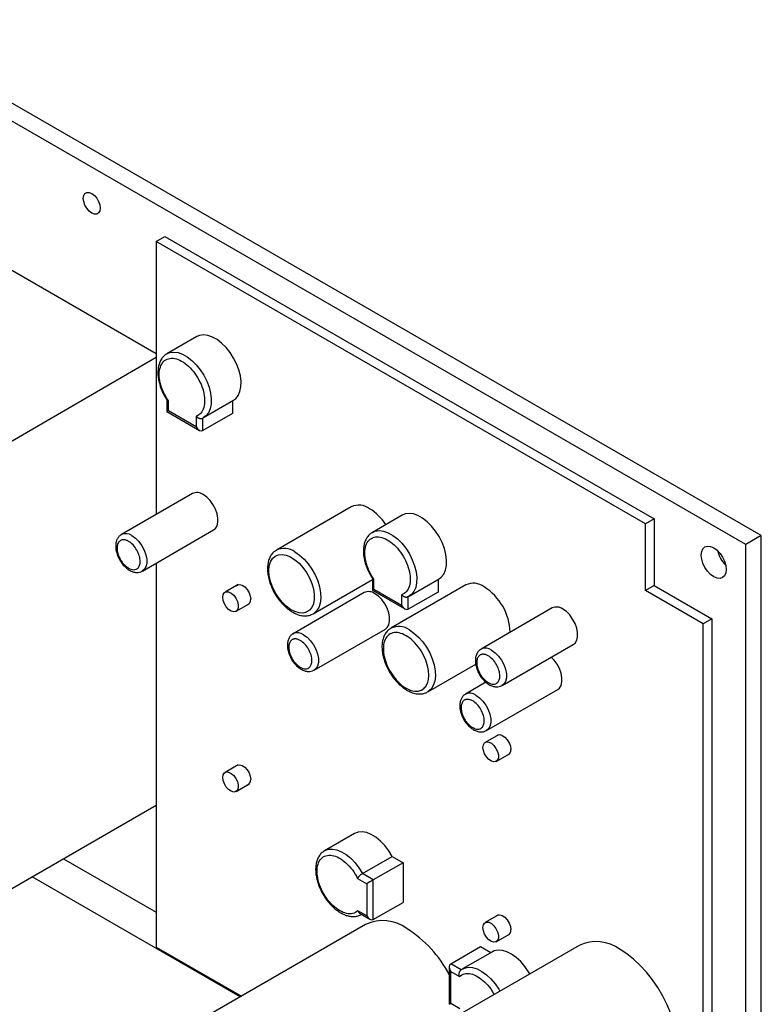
# Model space of a CAD drawing. Header units: inches. Extents: x 1 to 129, y 1 to 99.
# Tile 11 of 13: x 35.88 to 41.17, y 23.4 to 30.42. Entities that reach past the tile are written whole.
import ezdxf

# ---------------------------------------------------------------- set-up
doc = ezdxf.new("R2010")
doc.units = ezdxf.units.IN
doc.header["$LTSCALE"] = 4
doc.header["$MEASUREMENT"] = 0

msp = doc.modelspace()

# ---------------------------------------------------------------- linework, layer by layer
for p, q in [((41.1709, 26.7418), (34.7939, 30.4231)), ((41.0595, 26.6775), (34.6826, 30.3588)), ((34.6826, 29.2948), (36.8551, 28.0406)), ((36.8551, 28.8411), (36.9164, 28.8764)), ((36.9164, 28.8764), (40.4055, 26.8622)), ((36.8551, 28.8411), (36.8551, 26.8927)), ((40.3443, 26.8268), (36.8551, 28.8411)), ((37.1433, 28.1619), (36.9307, 28.0391)), ((36.928, 28.0375), (36.9307, 28.0391)), ((36.8551, 28.0119), (35.1948, 27.0534)), ((36.9185, 27.729), (36.9325, 27.7073)), ((36.9314, 27.7088), (36.9314, 27.6266)), ((36.9412, 27.6323), (36.9412, 27.7045)), ((37.1931, 27.5845), (37.4058, 27.7073)), ((37.3989, 27.7033), (37.3989, 27.6135)), ((36.9314, 27.6266), (37.1627, 27.4931)), ((37.1391, 27.518), (36.9412, 27.6323)), ((37.3989, 27.6135), (37.1863, 27.4908)), ((37.1391, 27.5935), (37.1391, 27.518)), ((37.1841, 27.5807), (37.191, 27.5837)), ((37.1863, 27.4908), (37.1863, 27.5809)), ((37.1142, 27.0422), (36.6063, 26.749)), ((38.2458, 26.9468), (37.7125, 26.639)), ((38.6095, 26.8879), (38.3969, 26.7652)), ((40.4055, 26.8622), (40.3443, 26.8268)), ((40.4055, 26.8622), (40.4055, 26.3856)), ((36.7563, 26.4891), (37.2642, 26.7823)), ((40.3443, 26.3502), (40.3443, 26.8268)), ((38.3942, 26.7635), (38.3969, 26.7652)), ((41.1709, 26.7418), (41.0595, 26.6775)), ((41.1709, 21.6914), (41.1709, 26.7418)), ((41.0595, 21.6272), (41.0595, 26.6775)), ((36.8551, 26.5462), (36.8551, 23.8057)), ((37.975, 26.1844), (38.3976, 26.4284)), ((38.3846, 26.455), (38.3987, 26.4333)), ((38.3976, 26.4349), (38.3976, 26.3527)), ((38.4074, 26.3583), (38.4074, 26.4306)), ((38.6593, 26.3105), (38.872, 26.4333)), ((38.8651, 26.4293), (38.8651, 26.3396)), ((37.4399, 26.3927), (37.3454, 26.3382)), ((38.3976, 26.3527), (38.6289, 26.2191)), ((38.6053, 26.244), (38.4074, 26.3583)), ((39.0624, 26.3897), (38.5292, 26.0819)), ((40.4055, 26.3856), (40.3443, 26.3502)), ((40.757, 26.1119), (40.3443, 26.3502)), ((40.4055, 26.3856), (40.8183, 26.1473)), ((38.3391, 26.3351), (37.8312, 26.0419)), ((38.6053, 26.3196), (38.6053, 26.244)), ((38.6503, 26.3068), (38.6572, 26.3098)), ((38.8651, 26.3396), (38.6525, 26.2168)), ((38.6525, 26.2168), (38.6525, 26.307)), ((37.4242, 26.2018), (37.5186, 26.2563)), ((39.6798, 26.2255), (39.1719, 25.9323)), ((37.975, 26.1844), (37.9707, 26.1821)), ((40.8183, 26.1473), (40.757, 26.1119)), ((40.8183, 26.1473), (40.8183, 22.0652)), ((37.9812, 25.782), (38.4891, 26.0752)), ((40.757, 22.0299), (40.757, 26.1119)), ((39.3219, 25.6724), (39.8298, 25.9656)), ((38.7916, 25.6272), (39.1338, 25.8248)), ((39.2069, 25.6953), (39.0606, 25.6108)), ((39.2106, 25.3509), (39.7185, 25.6441)), ((38.7916, 25.6272), (38.7873, 25.6249)), ((39.2958, 25.3213), (39.2014, 25.2668)), ((39.2801, 25.1304), (39.3745, 25.1849)), ((37.4399, 25.1068), (37.3454, 25.0523)), ((37.4242, 24.9159), (37.5186, 24.9704)), ((35.1948, 23.8601), (36.8551, 24.8186)), ((38.2688, 24.6164), (38.0561, 24.4937)), ((38.0539, 24.4924), (38.0561, 24.4937)), ((38.3251, 24.3305), (38.5377, 24.4532)), ((38.5377, 24.4532), (38.6158, 24.4082)), ((36.1932, 24.4364), (36.8551, 24.0543)), ((38.6158, 24.4082), (38.4032, 24.2854)), ((38.6158, 24.4082), (38.6158, 24.1251)), ((37.4545, 23.4512), (35.9705, 24.3079)), ((38.4032, 24.2854), (38.3251, 24.3305)), ((38.2906, 24.2959), (38.356, 24.2582)), ((38.356, 24.2582), (38.356, 24.0296)), ((38.4032, 24.0024), (38.4032, 24.2854)), ((38.4032, 24.0024), (38.6158, 24.1251)), ((38.356, 24.0296), (38.2934, 24.0657)), ((38.3084, 24.0458), (38.3796, 24.0047)), ((38.3186, 24.0391), (38.3193, 24.0395)), ((39.2958, 24.0354), (39.2014, 23.9809)), ((38.3486, 23.9673), (37.2265, 23.3196)), ((39.2801, 23.8445), (39.3745, 23.899)), ((39.8705, 23.8175), (38.7484, 23.1697)), ((36.8551, 23.8057), (37.4619, 23.4554)), ((38.9551, 23.6864), (39.1678, 23.8092)), ((39.2524, 23.7725), (39.0398, 23.6497)), ((39.1678, 23.8092), (39.2419, 23.7664)), ((39.03, 23.6432), (38.9551, 23.6864)), ((38.9454, 23.6648), (38.9454, 23.3977)), ((38.9551, 23.4034), (38.9551, 23.632)), ((38.9551, 23.632), (39.0177, 23.5958)), ((39.0206, 23.3656), (38.9551, 23.4034))]:
    msp.add_line(p, q)
at = {"flags": 128}
for points in [[(36.3949, 29.1828), (36.4135, 29.1686), (36.4304, 29.149), (36.4437, 29.1259), (36.4523, 29.1016), (36.4552, 29.0783), (36.4523, 29.0585), (36.4437, 29.044), (36.4304, 29.0363), (36.4135, 29.0361), (36.3949, 29.0435), (36.3763, 29.0577), (36.3594, 29.0773), (36.3461, 29.1004), (36.3375, 29.1247), (36.3346, 29.148), (36.3375, 29.1678), (36.3461, 29.1823), (36.3594, 29.19), (36.3763, 29.1901), (36.3949, 29.1828)], [(37.4058, 27.7073), (37.4215, 27.7188), (37.4394, 27.7409), (37.4519, 27.7691), (37.4588, 27.8027), (37.4598, 27.8405), (37.4549, 27.8813), (37.4441, 27.9238), (37.428, 27.9666), (37.4069, 28.0085), (37.3815, 28.0479), (37.3528, 28.0838), (37.3215, 28.1148), (37.2887, 28.1401), (37.2555, 28.1587), (37.2229, 28.1702), (37.1919, 28.1742), (37.1636, 28.1704), (37.1433, 28.1619)], [(36.9307, 28.0391), (36.951, 28.0477), (36.9793, 28.0514), (37.0102, 28.0475), (37.0429, 28.036), (37.0761, 28.0173), (37.1089, 27.992), (37.1401, 27.961), (37.1689, 27.9252), (37.1942, 27.8857), (37.2153, 27.8439), (37.2315, 27.801), (37.2422, 27.7585), (37.2472, 27.7177), (37.2462, 27.6799), (37.2393, 27.6464), (37.2267, 27.6181), (37.2089, 27.5961), (37.1916, 27.5836)], [(37.2642, 26.7823), (37.2765, 26.7923), (37.2884, 26.8116), (37.2945, 26.8367), (37.2945, 26.8662), (37.2884, 26.8985), (37.2765, 26.9315), (37.2595, 26.9634), (37.2385, 26.9923), (37.2146, 27.0166), (37.1892, 27.0348)], [(38.872, 26.4333), (38.8877, 26.4449), (38.9055, 26.4669), (38.9181, 26.4952), (38.925, 26.5287), (38.926, 26.5665), (38.921, 26.6073), (38.9103, 26.6498), (38.8941, 26.6927), (38.873, 26.7345), (38.8477, 26.774), (38.819, 26.8098), (38.7877, 26.8408), (38.7549, 26.8661), (38.7217, 26.8848), (38.6891, 26.8963), (38.6581, 26.9002), (38.6298, 26.8965), (38.6095, 26.8879)], [(38.3969, 26.7652), (38.4172, 26.7737), (38.4455, 26.7774), (38.4764, 26.7735), (38.509, 26.762), (38.5423, 26.7433), (38.575, 26.7181), (38.6063, 26.687), (38.6351, 26.6512), (38.6604, 26.6117), (38.6815, 26.5699), (38.6977, 26.5271), (38.7084, 26.4846), (38.7133, 26.4438), (38.7124, 26.406), (38.7055, 26.3724), (38.6929, 26.3441), (38.675, 26.3221), (38.6577, 26.3096)], [(36.6813, 26.7416), (36.7067, 26.7234), (36.7306, 26.6991), (36.7516, 26.6702), (36.7686, 26.6383), (36.7805, 26.6053), (36.7866, 26.573), (36.7866, 26.5435), (36.7805, 26.5184), (36.7686, 26.4991), (36.7553, 26.4886)], [(40.8319, 26.6546), (40.855, 26.6377), (40.8765, 26.6151), (40.8949, 26.5881), (40.9091, 26.5586), (40.918, 26.5286), (40.921, 26.5003), (40.918, 26.4754), (40.9091, 26.4557), (40.8949, 26.4426), (40.8765, 26.4369), (40.855, 26.439), (40.8319, 26.4488), (40.8089, 26.4656), (40.7874, 26.4883), (40.7689, 26.5153), (40.7548, 26.5448), (40.7459, 26.5747), (40.7429, 26.6031), (40.7459, 26.628), (40.7548, 26.6477), (40.7689, 26.6608), (40.7874, 26.6665), (40.8089, 26.6644), (40.8319, 26.6546)], [(37.6582, 26.4916), (37.6611, 26.5253), (37.6698, 26.5545), (37.6839, 26.5779), (37.7029, 26.5949), (37.7262, 26.6047), (37.7529, 26.6071), (37.782, 26.602), (37.8125, 26.5894), (37.8433, 26.57), (37.8732, 26.5443), (37.9012, 26.5133), (37.9263, 26.4782), (37.9476, 26.4402), (37.9642, 26.4007), (37.9757, 26.3611), (37.9815, 26.3228), (37.9815, 26.2872), (37.9757, 26.2556), (37.9642, 26.2292), (37.9476, 26.2089), (37.9263, 26.1954), (37.9012, 26.1893), (37.8732, 26.1907), (37.8433, 26.1996), (37.8125, 26.2156), (37.782, 26.2383), (37.7529, 26.2667), (37.7262, 26.2999), (37.7029, 26.3367), (37.6839, 26.3756), (37.6698, 26.4154), (37.6611, 26.4545), (37.6582, 26.4916)], [(37.8438, 26.626), (37.8769, 26.6034), (37.909, 26.5747), (37.939, 26.5407), (37.9659, 26.5026), (37.9889, 26.4615), (38.0072, 26.4189), (38.0203, 26.376), (38.0277, 26.3343), (38.0292, 26.295), (38.0247, 26.2595), (38.0144, 26.2289), (37.9987, 26.2042), (37.9779, 26.1861), (37.975, 26.1844)], [(37.4254, 26.3844), (37.4337, 26.3906), (37.4493, 26.3934), (37.4674, 26.3882), (37.4859, 26.3757), (37.503, 26.3572), (37.5167, 26.3347), (37.5256, 26.3107), (37.5286, 26.2877)], [(37.3291, 26.3022), (37.3321, 26.3213), (37.3409, 26.3349), (37.3543, 26.3414), (37.3711, 26.3402), (37.3894, 26.3314), (37.4072, 26.316), (37.4225, 26.2955), (37.4338, 26.2723), (37.4397, 26.2489), (37.4397, 26.2277), (37.4338, 26.2111), (37.4225, 26.2009), (37.4072, 26.1982), (37.3894, 26.2033), (37.3711, 26.2156), (37.3543, 26.2338), (37.3409, 26.2559), (37.3321, 26.2795), (37.3291, 26.3022)], [(38.4891, 26.0752), (38.5014, 26.0852), (38.5133, 26.1044), (38.5194, 26.1296), (38.5194, 26.1591), (38.5133, 26.1913), (38.5014, 26.2243), (38.4844, 26.2562), (38.4634, 26.2852), (38.4395, 26.3094), (38.4141, 26.3277)], [(39.8298, 25.9656), (39.8421, 25.9756), (39.854, 25.9948), (39.8601, 26.02), (39.8601, 26.0495), (39.854, 26.0817), (39.8421, 26.1147), (39.8252, 26.1466), (39.8041, 26.1756), (39.7802, 26.1998), (39.7548, 26.2181)], [(38.6604, 26.0689), (38.6935, 26.0463), (38.7256, 26.0176), (38.7556, 25.9836), (38.7825, 25.9455), (38.8055, 25.9044), (38.8238, 25.8618), (38.8369, 25.8189), (38.8443, 25.7771), (38.8458, 25.7379), (38.8413, 25.7024), (38.831, 25.6718), (38.8153, 25.6471), (38.7945, 25.629), (38.7916, 25.6272)], [(37.9062, 26.0345), (37.9316, 26.0162), (37.9555, 25.992), (37.9765, 25.963), (37.9935, 25.9311), (38.0054, 25.8981), (38.0115, 25.8659), (38.0115, 25.8364), (38.0054, 25.8112), (37.9935, 25.792), (37.9802, 25.7815)], [(39.2469, 25.9249), (39.2723, 25.9066), (39.2962, 25.8824), (39.3173, 25.8534), (39.3342, 25.8215), (39.3461, 25.7885), (39.3522, 25.7563), (39.3522, 25.7268), (39.3461, 25.7016), (39.3342, 25.6824), (39.3209, 25.6718)], [(39.7185, 25.6441), (39.7308, 25.6541), (39.7426, 25.6734), (39.7488, 25.6985), (39.7488, 25.728), (39.7426, 25.7602), (39.7308, 25.7933), (39.7138, 25.8251), (39.6928, 25.8541), (39.6727, 25.8749)], [(39.1356, 25.6034), (39.161, 25.5852), (39.1849, 25.5609), (39.2059, 25.5319), (39.2229, 25.5001), (39.2348, 25.467), (39.2409, 25.4348), (39.2409, 25.4053), (39.2348, 25.3802), (39.2229, 25.3609), (39.2096, 25.3504)], [(39.2814, 25.313), (39.2896, 25.3192), (39.3052, 25.322), (39.3233, 25.3168), (39.3418, 25.3043), (39.3589, 25.2858), (39.3726, 25.2633), (39.3815, 25.2393), (39.3846, 25.2163)], [(39.185, 25.2307), (39.1881, 25.2499), (39.1968, 25.2635), (39.2103, 25.27), (39.2271, 25.2688), (39.2453, 25.26), (39.2631, 25.2446), (39.2784, 25.2241), (39.2897, 25.2009), (39.2956, 25.1775), (39.2956, 25.1563), (39.2897, 25.1397), (39.2784, 25.1295), (39.2631, 25.1268), (39.2453, 25.1319), (39.2271, 25.1442), (39.2103, 25.1624), (39.1968, 25.1845), (39.1881, 25.2081), (39.185, 25.2307)], [(37.4254, 25.0985), (37.4337, 25.1047), (37.4493, 25.1075), (37.4674, 25.1023), (37.4859, 25.0898), (37.503, 25.0713), (37.5167, 25.0488), (37.5256, 25.0248), (37.5286, 25.0018)], [(37.3291, 25.0163), (37.3321, 25.0354), (37.3409, 25.049), (37.3543, 25.0555), (37.3711, 25.0543), (37.3894, 25.0455), (37.4072, 25.0301), (37.4225, 25.0097), (37.4338, 24.9865), (37.4397, 24.963), (37.4397, 24.9418), (37.4338, 24.9252), (37.4225, 24.915), (37.4072, 24.9123), (37.3894, 24.9174), (37.3711, 24.9297), (37.3543, 24.9479), (37.3409, 24.97), (37.3321, 24.9936), (37.3291, 25.0163)], [(38.5377, 24.4532), (38.5134, 24.4934), (38.4853, 24.5302), (38.4546, 24.5625), (38.4221, 24.5892), (38.3889, 24.6095), (38.356, 24.6227), (38.3245, 24.6285), (38.2955, 24.6266), (38.2698, 24.6171), (38.2688, 24.6164)], [(38.0561, 24.4937), (38.0572, 24.4943), (38.0829, 24.5038), (38.1119, 24.5057), (38.1433, 24.5), (38.1762, 24.4867), (38.2094, 24.4664), (38.2419, 24.4397), (38.2727, 24.4074), (38.3007, 24.3706), (38.3251, 24.3305)], [(39.2814, 24.0271), (39.2896, 24.0333), (39.3052, 24.0361), (39.3233, 24.0309), (39.3418, 24.0184), (39.3589, 23.9999), (39.3726, 23.9774), (39.3815, 23.9534), (39.3846, 23.9304)], [(39.185, 23.9449), (39.1881, 23.964), (39.1968, 23.9776), (39.2103, 23.9841), (39.2271, 23.9829), (39.2453, 23.9741), (39.2631, 23.9587), (39.2784, 23.9382), (39.2897, 23.915), (39.2956, 23.8916), (39.2956, 23.8704), (39.2897, 23.8538), (39.2784, 23.8436), (39.2631, 23.8409), (39.2453, 23.846), (39.2271, 23.8583), (39.2103, 23.8765), (39.1968, 23.8986), (39.1881, 23.9222), (39.185, 23.9449)], [(39.5186, 23.6143), (39.5103, 23.6287), (39.484, 23.6674), (39.4546, 23.7022), (39.4229, 23.732), (39.3899, 23.7557), (39.3567, 23.7727), (39.3244, 23.7825), (39.294, 23.7846), (39.2664, 23.779), (39.2524, 23.7725)], [(40.4557, 22.8037), (40.4845, 22.8239), (40.5131, 22.8534), (40.5368, 22.8893), (40.5552, 22.9312), (40.5681, 22.9783), (40.5754, 23.0301), (40.5768, 23.0859), (40.5724, 23.1448), (40.5623, 23.2061), (40.5466, 23.2688), (40.5256, 23.3321), (40.4994, 23.3951), (40.4685, 23.4569), (40.4333, 23.5166), (40.3943, 23.5735), (40.3521, 23.6266), (40.3072, 23.6754), (40.2603, 23.719), (40.2121, 23.7569), (40.1631, 23.7885)], [(39.0389, 23.6492), (39.0538, 23.6562), (39.0813, 23.6618), (39.1118, 23.6597), (39.1441, 23.65), (39.1772, 23.633), (39.2102, 23.6092), (39.2419, 23.5795), (39.2714, 23.5447), (39.2976, 23.506), (39.306, 23.4916)]]:
    msp.add_lwpolyline(points, dxfattribs=at)
for centre, radius, start, end in [((37.1455, 26.9766), 0.0728, 53.1466, 115.54294), ((38.3006, 26.8313), 0.1279, 53.3008, 115.38874), ((38.1846, 26.6221), 0.3663, 32.78197, 58.32246), ((36.6375, 26.683), 0.0731, 53.25241, 114.48164), ((37.7673, 26.5203), 0.1305, 54.089, 115.69276), ((41.0605, 26.6836), 0.2082, 193.54925, 226.44538), ((39.1172, 26.2742), 0.1279, 53.3008, 115.38874), ((38.979, 26.0387), 0.4004, 1.89664, 57.59094), ((37.4929, 26.2823), 0.0361, 288.13753, 8.56914), ((38.3705, 26.2694), 0.0728, 53.1466, 115.54294), ((39.7112, 26.1598), 0.0728, 53.1466, 115.54294), ((38.5839, 25.9632), 0.1305, 54.089, 115.69276), ((37.8624, 25.9759), 0.0731, 53.25241, 114.48164), ((39.2032, 25.8662), 0.0731, 53.25241, 114.48164), ((39.0918, 25.5448), 0.0731, 53.25241, 114.48164), ((39.3489, 25.2109), 0.0361, 288.13753, 8.56914), ((37.4929, 24.9964), 0.0361, 288.13753, 8.56914), ((38.4709, 23.7101), 0.2848, 53.26693, 115.42261), ((38.1975, 23.2234), 0.8415, 27.27205, 58.16906), ((39.3489, 23.925), 0.0361, 288.13753, 8.56914), ((39.9928, 23.5602), 0.2848, 53.26693, 115.42261)]:
    msp.add_arc(centre, radius, start, end)
for centre, major_axis, ratio, start_param, end_param in [((36.9648, 27.6459), (0.0333, 0.0192), 0.00007, 2.356154, 3.141633), ((37.1627, 27.5316), (-0.0236, 0.0408), 0.577335, 1.570756, 3.141552), ((38.4309, 26.3719), (0.0333, 0.0192), 0.00007, 2.356154, 3.141633), ((38.6289, 26.2576), (-0.0236, 0.0408), 0.577335, 1.570756, 3.141552), ((38.3796, 24.2718), (0.0333, 0.0192), 0.00007, 0.785358, 2.356154), ((38.3796, 24.0432), (-0.0236, 0.0408), 0.577335, 1.570756, 3.141552), ((38.9787, 23.6456), (-0.0236, 0.0408), 0.577335, 6.283145, 7.853941), ((38.9787, 23.417), (0.0333, 0.0192), 0.00007, 2.356154, 3.141552)]:
    msp.add_ellipse(centre, major_axis=major_axis, ratio=ratio, start_param=start_param, end_param=end_param)
for points, knots in [([(36.9274, 28.0368), (36.9203, 28.0318), (36.9057, 28.0214), (36.8889, 27.999), (36.8764, 27.9727), (36.8688, 27.9429), (36.8659, 27.911), (36.8673, 27.8783), (36.8726, 27.8452), (36.8805, 27.815), (36.89, 27.7879), (36.9017, 27.7599), (36.9121, 27.7406), (36.9185, 27.729)], [0, 0, 0, 0, 0.092708, 0.190207, 0.289658, 0.389691, 0.488393, 0.584205, 0.675476, 0.767061, 0.834008, 0.899522, 1, 1, 1, 1]), ([(36.9412, 27.7045), (36.9141, 27.7436), (36.8941, 27.7878), (36.8737, 27.874), (36.8738, 27.9139), (36.8947, 27.9761), (36.915, 27.9968), (36.9694, 28.0118), (37.0022, 28.0056), (37.0698, 27.9676), (37.103, 27.9369), (37.1585, 27.8603), (37.1796, 27.8164), (37.2023, 27.7297), (37.2034, 27.6891), (37.1848, 27.6247), (37.1656, 27.6025), (37.1391, 27.5935)], [0, 0, 0, 0, 0.125, 0.125, 0.25, 0.25, 0.375, 0.375, 0.5, 0.5, 0.625, 0.625, 0.75, 0.75, 0.875, 0.875, 1, 1, 1, 1]), ([(36.9412, 27.7045), (36.9381, 27.7047), (36.9337, 27.705), (36.9327, 27.7068), (36.9325, 27.7073)], [0, 0, 0, 0, 0.7177249, 1, 1, 1, 1]), ([(37.1391, 27.5935), (37.1401, 27.5925), (37.1421, 27.5904), (37.1453, 27.5876), (37.1487, 27.5852), (37.152, 27.5831), (37.1554, 27.5815), (37.1586, 27.5801), (37.1631, 27.5787), (37.1687, 27.5776), (37.1752, 27.5775), (37.1813, 27.5785), (37.1846, 27.5801), (37.1863, 27.5809)], [0, 0, 0, 0, 0.082142, 0.16079, 0.235904, 0.307447, 0.375399, 0.43975, 0.500506, 0.630605, 0.756749, 0.879604, 1, 1, 1, 1]), ([(36.6081, 26.7489), (36.6053, 26.7477), (36.5954, 26.7432), (36.5828, 26.729), (36.5715, 26.7085), (36.5656, 26.684), (36.5649, 26.6563), (36.5698, 26.6261), (36.5801, 26.5952), (36.5952, 26.5653), (36.6143, 26.5378), (36.6368, 26.5141), (36.6619, 26.4953), (36.6877, 26.4832), (36.7128, 26.4784), (36.7356, 26.4797), (36.7486, 26.4857), (36.7547, 26.4886)], [0, 0, 0, 0, 0.02603, 0.090124, 0.15363, 0.219993, 0.290698, 0.364364, 0.438464, 0.512324, 0.586271, 0.660768, 0.736401, 0.813674, 0.880625, 0.943743, 1, 1, 1, 1]), ([(36.5752, 26.6531), (36.5752, 26.6633), (36.5781, 26.6821), (36.5878, 26.698), (36.5974, 26.7056), (36.6039, 26.7091), (36.6111, 26.7113), (36.6191, 26.7122), (36.6279, 26.7118), (36.6375, 26.7098), (36.6475, 26.7062), (36.6651, 26.6973), (36.6903, 26.677), (36.7177, 26.6398), (36.736, 26.5975), (36.742, 26.559), (36.7374, 26.5288), (36.7231, 26.5056), (36.696, 26.495), (36.6636, 26.505), (36.6375, 26.5238), (36.6192, 26.5425), (36.6061, 26.5604), (36.5974, 26.575), (36.5919, 26.5857), (36.5874, 26.5959), (36.5826, 26.6087), (36.5785, 26.6233), (36.5762, 26.6368), (36.5753, 26.6463), (36.5752, 26.6508), (36.5752, 26.6531)], [0, 0, 0, 0, 0.051202, 0.102405, 0.11988, 0.137358, 0.154821, 0.17228, 0.191566, 0.210815, 0.230677, 0.250539, 0.313246, 0.375726, 0.437978, 0.499996, 0.551198, 0.602399, 0.675854, 0.749284, 0.78834, 0.827395, 0.862298, 0.879761, 0.89722, 0.911663, 0.925979, 0.954665, 0.977338, 0.988643, 1, 1, 1, 1]), ([(38.3936, 26.7628), (38.3865, 26.7578), (38.3718, 26.7475), (38.3551, 26.7251), (38.3426, 26.6987), (38.335, 26.6689), (38.3321, 26.637), (38.3335, 26.6043), (38.3387, 26.5712), (38.3467, 26.541), (38.3562, 26.5139), (38.3679, 26.4859), (38.3783, 26.4667), (38.3846, 26.455)], [0, 0, 0, 0, 0.092708, 0.190207, 0.289658, 0.389691, 0.488393, 0.584205, 0.675476, 0.767061, 0.834008, 0.899522, 1, 1, 1, 1]), ([(38.4074, 26.4306), (38.3803, 26.4696), (38.3603, 26.5138), (38.3398, 26.6), (38.34, 26.6399), (38.3609, 26.7021), (38.3811, 26.7229), (38.4356, 26.7378), (38.4684, 26.7316), (38.536, 26.6937), (38.5691, 26.6629), (38.6247, 26.5863), (38.6457, 26.5424), (38.6685, 26.4557), (38.6696, 26.4151), (38.651, 26.3507), (38.6318, 26.3286), (38.6053, 26.3196)], [0, 0, 0, 0, 0.125, 0.125, 0.25, 0.25, 0.375, 0.375, 0.5, 0.5, 0.625, 0.625, 0.75, 0.75, 0.875, 0.875, 1, 1, 1, 1]), ([(37.7107, 26.6369), (37.7052, 26.6336), (37.6916, 26.6253), (37.6749, 26.6053), (37.6606, 26.579), (37.6515, 26.548), (37.6476, 26.513), (37.6493, 26.4748), (37.6565, 26.4347), (37.6689, 26.394), (37.6862, 26.3538), (37.7077, 26.3151), (37.733, 26.2791), (37.7613, 26.2467), (37.792, 26.2188), (37.8245, 26.1961), (37.8581, 26.1796), (37.892, 26.17), (37.9237, 26.1684), (37.9501, 26.1724), (37.9637, 26.1794), (37.9692, 26.1823)], [0, 0, 0, 0, 0.0340613, 0.0845005, 0.1355321, 0.1883152, 0.2429865, 0.2988366, 0.3550047, 0.4110413, 0.4669136, 0.5227025, 0.5785276, 0.6344856, 0.6907098, 0.747329, 0.8043993, 0.8616454, 0.9180737, 0.966996, 1, 1, 1, 1]), ([(38.4074, 26.4306), (38.4042, 26.4308), (38.3999, 26.431), (38.3989, 26.4328), (38.3986, 26.4333)], [0, 0, 0, 0, 0.717725, 1, 1, 1, 1]), ([(38.6053, 26.3196), (38.6063, 26.3185), (38.6083, 26.3164), (38.6115, 26.3136), (38.6148, 26.3112), (38.6182, 26.3092), (38.6215, 26.3075), (38.6248, 26.3062), (38.6292, 26.3047), (38.6349, 26.3036), (38.6414, 26.3035), (38.6475, 26.3045), (38.6508, 26.3062), (38.6525, 26.307)], [0, 0, 0, 0, 0.082142, 0.16079, 0.235904, 0.307447, 0.375399, 0.43975, 0.500506, 0.630605, 0.756749, 0.879604, 1, 1, 1, 1]), ([(38.5273, 26.0798), (38.5218, 26.0764), (38.5083, 26.0682), (38.4916, 26.0482), (38.4772, 26.0218), (38.4681, 25.9908), (38.4642, 25.9559), (38.4659, 25.9177), (38.4731, 25.8776), (38.4855, 25.8368), (38.5028, 25.7966), (38.5243, 25.758), (38.5496, 25.722), (38.5779, 25.6896), (38.6086, 25.6616), (38.6411, 25.639), (38.6747, 25.6225), (38.7086, 25.6128), (38.7403, 25.6112), (38.7667, 25.6152), (38.7803, 25.6223), (38.7858, 25.6252)], [0, 0, 0, 0, 0.034061, 0.0845, 0.135532, 0.188315, 0.242987, 0.298837, 0.355005, 0.411041, 0.466914, 0.522702, 0.578528, 0.634486, 0.69071, 0.747329, 0.804399, 0.861645, 0.918074, 0.966996, 1, 1, 1, 1]), ([(37.833, 26.0418), (37.8302, 26.0405), (37.8203, 26.0361), (37.8077, 26.0219), (37.7964, 26.0014), (37.7905, 25.9769), (37.7898, 25.9492), (37.7947, 25.919), (37.805, 25.8881), (37.8201, 25.8582), (37.8392, 25.8307), (37.8617, 25.807), (37.8868, 25.7882), (37.9127, 25.7761), (37.9377, 25.7713), (37.9605, 25.7726), (37.9735, 25.7786), (37.9796, 25.7814)], [0, 0, 0, 0, 0.02603, 0.090124, 0.15363, 0.219993, 0.290698, 0.364364, 0.438464, 0.512324, 0.586271, 0.660768, 0.736401, 0.813674, 0.880625, 0.943743, 1, 1, 1, 1]), ([(37.8001, 25.946), (37.8001, 25.9562), (37.803, 25.975), (37.8128, 25.9908), (37.8223, 25.9985), (37.8288, 26.0019), (37.836, 26.0042), (37.844, 26.0051), (37.8528, 26.0047), (37.8624, 26.0027), (37.8724, 25.9991), (37.89, 25.9902), (37.9152, 25.9698), (37.9426, 25.9327), (37.9609, 25.8904), (37.9669, 25.8518), (37.9623, 25.8217), (37.948, 25.7985), (37.9209, 25.7879), (37.8885, 25.7978), (37.8624, 25.8166), (37.8441, 25.8354), (37.831, 25.8533), (37.8223, 25.8679), (37.8168, 25.8786), (37.8123, 25.8888), (37.8075, 25.9015), (37.8034, 25.9162), (37.8011, 25.9297), (37.8003, 25.9391), (37.8001, 25.9437), (37.8001, 25.946)], [0, 0, 0, 0, 0.051202, 0.102405, 0.11988, 0.137358, 0.154821, 0.17228, 0.191566, 0.210815, 0.230677, 0.250539, 0.313246, 0.375726, 0.437978, 0.499996, 0.551198, 0.602399, 0.675854, 0.749284, 0.78834, 0.827395, 0.862298, 0.879761, 0.89722, 0.911663, 0.925979, 0.954665, 0.977338, 0.988643, 1, 1, 1, 1]), ([(38.4748, 25.9345), (38.4748, 25.9545), (38.4804, 25.9914), (38.5046, 26.0308), (38.5414, 26.0509), (38.5867, 26.0509), (38.6375, 26.0308), (38.6889, 25.9914), (38.7357, 25.9361), (38.7723, 25.8711), (38.7929, 25.8092), (38.8001, 25.7565), (38.7976, 25.7143), (38.7866, 25.6789), (38.7643, 25.6475), (38.7265, 25.6286), (38.6727, 25.6337), (38.6144, 25.6645), (38.5613, 25.7151), (38.5189, 25.7764), (38.495, 25.8289), (38.4834, 25.8678), (38.4782, 25.8923), (38.4758, 25.9107), (38.4749, 25.9244), (38.4748, 25.9311), (38.4748, 25.9345)], [0, 0, 0, 0, 0.051184, 0.102368, 0.151556, 0.200743, 0.249931, 0.301115, 0.352299, 0.403483, 0.454667, 0.491622, 0.528577, 0.565532, 0.602487, 0.658799, 0.715112, 0.771424, 0.827736, 0.876851, 0.925969, 0.947447, 0.966037, 0.982987, 0.991474, 1, 1, 1, 1]), ([(39.1737, 25.9322), (39.1709, 25.9309), (39.161, 25.9265), (39.1485, 25.9123), (39.1372, 25.8917), (39.1312, 25.8673), (39.1305, 25.8396), (39.1354, 25.8094), (39.1457, 25.7785), (39.1608, 25.7486), (39.18, 25.7211), (39.2024, 25.6974), (39.2275, 25.6786), (39.2534, 25.6665), (39.2784, 25.6617), (39.3012, 25.663), (39.3142, 25.669), (39.3204, 25.6718)], [0, 0, 0, 0, 0.0260296, 0.0901235, 0.1536303, 0.2199933, 0.2906979, 0.3643642, 0.4384644, 0.5123236, 0.5862705, 0.6607675, 0.7364008, 0.8136739, 0.8806251, 0.9437427, 1, 1, 1, 1]), ([(39.1408, 25.8364), (39.1408, 25.8466), (39.1437, 25.8654), (39.1535, 25.8812), (39.163, 25.8889), (39.1695, 25.8923), (39.1767, 25.8946), (39.1847, 25.8955), (39.1935, 25.8951), (39.2031, 25.8931), (39.2131, 25.8895), (39.2307, 25.8806), (39.2559, 25.8602), (39.2834, 25.8231), (39.3016, 25.7808), (39.3076, 25.7422), (39.303, 25.7121), (39.2887, 25.6889), (39.2616, 25.6783), (39.2292, 25.6882), (39.2031, 25.707), (39.1848, 25.7258), (39.1717, 25.7437), (39.163, 25.7583), (39.1575, 25.769), (39.153, 25.7792), (39.1482, 25.7919), (39.1441, 25.8066), (39.1418, 25.8201), (39.141, 25.8295), (39.1408, 25.8341), (39.1408, 25.8364)], [0, 0, 0, 0, 0.051202, 0.102405, 0.11988, 0.137358, 0.154821, 0.17228, 0.191566, 0.210815, 0.230677, 0.250539, 0.313246, 0.375726, 0.437978, 0.499996, 0.551198, 0.602399, 0.675854, 0.749284, 0.78834, 0.827395, 0.862298, 0.879761, 0.89722, 0.911663, 0.925979, 0.954665, 0.977338, 0.988643, 1, 1, 1, 1]), ([(39.0624, 25.6107), (39.0595, 25.6094), (39.0497, 25.605), (39.0371, 25.5908), (39.0258, 25.5703), (39.0199, 25.5458), (39.0192, 25.5181), (39.024, 25.4879), (39.0343, 25.457), (39.0495, 25.4271), (39.0686, 25.3996), (39.0911, 25.3759), (39.1162, 25.3571), (39.142, 25.345), (39.1671, 25.3402), (39.1899, 25.3415), (39.2029, 25.3475), (39.209, 25.3503)], [0, 0, 0, 0, 0.02603, 0.090124, 0.15363, 0.219993, 0.290698, 0.364364, 0.438464, 0.512324, 0.586271, 0.660768, 0.736401, 0.813674, 0.880625, 0.943743, 1, 1, 1, 1]), ([(39.0295, 25.5149), (39.0295, 25.5251), (39.0323, 25.5439), (39.0421, 25.5597), (39.0517, 25.5674), (39.0582, 25.5708), (39.0653, 25.5731), (39.0734, 25.574), (39.0821, 25.5736), (39.0917, 25.5716), (39.1017, 25.568), (39.1194, 25.5591), (39.1446, 25.5387), (39.172, 25.5016), (39.1903, 25.4593), (39.1963, 25.4208), (39.1916, 25.3906), (39.1774, 25.3674), (39.1503, 25.3568), (39.1179, 25.3667), (39.0918, 25.3856), (39.0734, 25.4043), (39.0603, 25.4222), (39.0516, 25.4368), (39.0462, 25.4475), (39.0417, 25.4577), (39.0369, 25.4705), (39.0327, 25.4851), (39.0304, 25.4986), (39.0296, 25.5081), (39.0295, 25.5126), (39.0295, 25.5149)], [0, 0, 0, 0, 0.051202, 0.102405, 0.11988, 0.137358, 0.154821, 0.17228, 0.191566, 0.210815, 0.230677, 0.250539, 0.313246, 0.375726, 0.437978, 0.499996, 0.551198, 0.602399, 0.675854, 0.749284, 0.78834, 0.827395, 0.862298, 0.879761, 0.89722, 0.911663, 0.925979, 0.954665, 0.977338, 0.988643, 1, 1, 1, 1]), ([(38.0535, 24.4919), (38.0461, 24.4867), (38.0313, 24.4762), (38.0144, 24.4536), (38.0018, 24.4272), (37.9942, 24.3974), (37.9913, 24.3656), (37.9928, 24.3328), (37.998, 24.2998), (38.0059, 24.2695), (38.0154, 24.2424), (38.0271, 24.2144), (38.0376, 24.1952), (38.0439, 24.1836)], [0, 0, 0, 0, 0.0953251, 0.1925426, 0.2917072, 0.3914511, 0.4898685, 0.5854044, 0.6764119, 0.7677333, 0.8344872, 0.8998122, 1, 1, 1, 1]), ([(38.2934, 24.0657), (38.2732, 24.0462), (38.2449, 24.0393), (38.1804, 24.053), (38.1458, 24.0731), (38.0815, 24.1344), (38.0534, 24.174), (38.0133, 24.26), (38.0022, 24.3043), (38.0013, 24.3829), (38.0114, 24.4154), (38.05, 24.4572), (38.0774, 24.4657), (38.1411, 24.4552), (38.1757, 24.4365), (38.2408, 24.3775), (38.2696, 24.3387), (38.2906, 24.2959)], [0, 0, 0, 0, 0.125, 0.125, 0.25, 0.25, 0.375, 0.375, 0.5, 0.5, 0.625, 0.625, 0.75, 0.75, 0.875, 0.875, 1, 1, 1, 1]), ([(38.2906, 24.2959), (38.2911, 24.2968), (38.2921, 24.2985), (38.2939, 24.3012), (38.2959, 24.3039), (38.298, 24.3066), (38.3002, 24.3092), (38.3024, 24.3117), (38.3055, 24.315), (38.3097, 24.319), (38.315, 24.3235), (38.3202, 24.3275), (38.3235, 24.3295), (38.3251, 24.3305)], [0, 0, 0, 0, 0.0821417, 0.1607903, 0.2359036, 0.3074475, 0.3753991, 0.4397496, 0.5005064, 0.6306053, 0.7567489, 0.8796035, 1, 1, 1, 1]), ([(38.0439, 24.1836), (38.0517, 24.1709), (38.0626, 24.1532), (38.081, 24.1291), (38.0975, 24.1097), (38.1182, 24.0889), (38.1408, 24.0698), (38.1651, 24.0531), (38.1904, 24.0395), (38.2166, 24.0297), (38.2431, 24.024), (38.2696, 24.0234), (38.2959, 24.0278), (38.3116, 24.0357), (38.3196, 24.0397)], [0, 0, 0, 0, 0.110369, 0.155215, 0.229075, 0.304848, 0.385293, 0.468361, 0.553407, 0.639984, 0.727726, 0.816549, 0.906918, 1, 1, 1, 1]), ([(38.2934, 24.0657), (38.2955, 24.0613), (38.2991, 24.0534), (38.3051, 24.0474), (38.3082, 24.046), (38.3084, 24.0459)], [0, 0, 0, 0, 0.548041, 0.967082, 1, 1, 1, 1]), ([(39.0177, 23.5958), (39.0173, 23.5973), (39.0164, 23.6002), (39.0155, 23.6047), (39.0151, 23.6089), (39.015, 23.6128), (39.0152, 23.6165), (39.0157, 23.6198), (39.0166, 23.6242), (39.0184, 23.6296), (39.0216, 23.6354), (39.0255, 23.6401), (39.0285, 23.6422), (39.03, 23.6432)], [0, 0, 0, 0, 0.088004, 0.170476, 0.247429, 0.31888, 0.384853, 0.445374, 0.50048, 0.63276, 0.759554, 0.881666, 1, 1, 1, 1]), ([(39.0177, 23.5958), (39.0287, 23.6036), (39.0512, 23.6196), (39.0978, 23.6187), (39.1485, 23.5984), (39.198, 23.5599), (39.2386, 23.515), (39.257, 23.4811), (39.2644, 23.4676)], [0, 0, 0, 0, 0.1734535, 0.3556204, 0.5377874, 0.7112409, 0.8846944, 1, 1, 1, 1]), ([(39.0387, 23.6491), (39.0387, 23.6491), (39.0345, 23.6472), (39.0312, 23.644), (39.028, 23.6407)], [0, 0, 0, 0, 0.0107873, 1, 1, 1, 1])]:
    msp.add_open_spline(points, degree=3, knots=knots)

doc.saveas('drawing.dxf')
